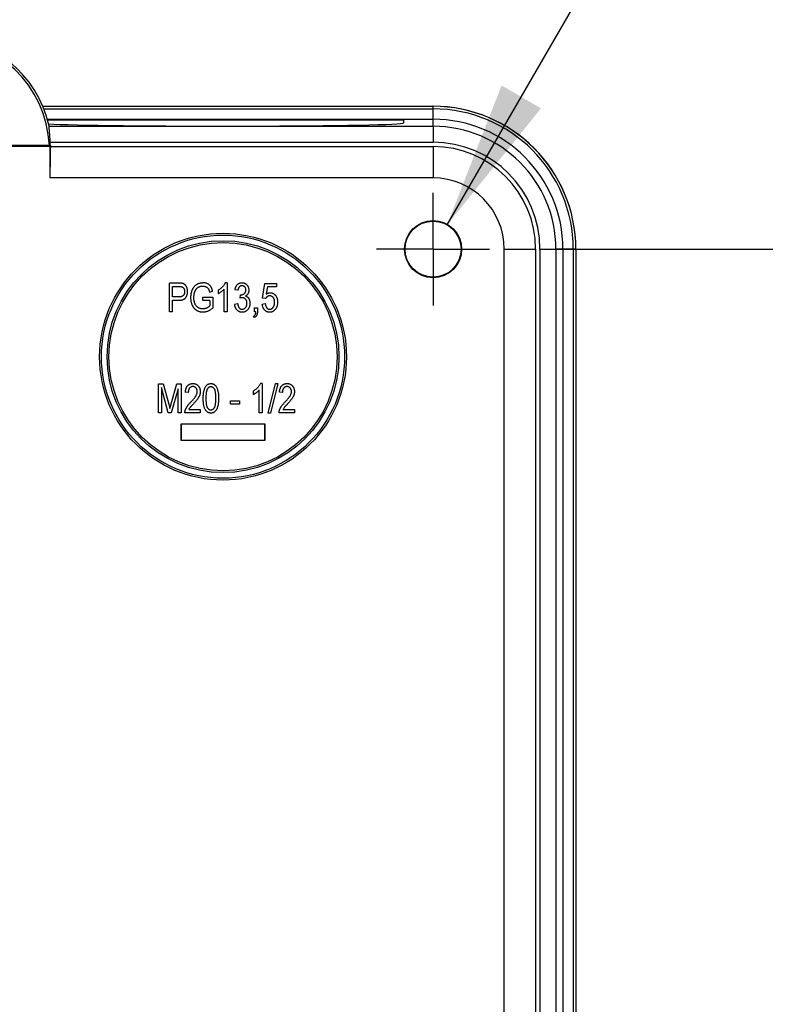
# Model space of a CAD drawing. Header units: millimetres. Extents: x 25 to 1092, y 25 to 838.
# Tile 20 of 46: x 854 to 920, y 391 to 479. Entities that reach past the tile are written whole.
import ezdxf

# ---------------------------------------------------------------- set-up
doc = ezdxf.new("R2010")
doc.units = ezdxf.units.MM
doc.header["$LTSCALE"] = 4
doc.linetypes.add('CENTERX2', pattern=[20.32, 12.7, -2.54, 2.54, -2.54])
doc.layers.add('CENTER', color=40, linetype='CENTERX2')
doc.layers.add('DIMENSIONS', color=140, linetype='Continuous', lineweight=25)
doc.styles.add('SLDTEXTSTYLE0', font='TXT', dxfattribs={"width": 0.7})
doc.dimstyles.new('SLDDIMSTYLE1', dxfattribs={"dimtxt": 8.632031, "dimasz": 13.208, "dimexe": 0, "dimexo": 0.0625, "dimgap": 2.158008, "dimtad": 0, "dimtih": 1, "dimtoh": 1, "dimrnd": 1e-09, "dimzin": 12, "dimdsep": 46, "dimtxsty": 'SLDTEXTSTYLE0', "dimsah": 1, "dimcen": 0.09, "dimadec": 0, "dimazin": 3, "dimtfac": 1, "dimtofl": 0, "dimtmove": 0, "dimatfit": 3, "dimfxl": 0, "dimfrac": 2, "dimtolj": 1, "dimtzin": 12, "dimarcsym": 0})
doc.dimstyles.new('SLDDIMSTYLE5', dxfattribs={"dimtxt": 8.632031, "dimasz": 13.208, "dimexe": 0, "dimexo": 0.0625, "dimgap": 2.158008, "dimtad": 0, "dimtih": 1, "dimtoh": 1, "dimrnd": 1e-09, "dimzin": 4, "dimdsep": 46, "dimtxsty": 'SLDTEXTSTYLE0', "dimsah": 1, "dimcen": 0, "dimadec": 0, "dimazin": 1, "dimtfac": 1, "dimtofl": 0, "dimtmove": 0, "dimatfit": 3, "dimfxl": 0, "dimfrac": 2, "dimtolj": 1, "dimtzin": 12, "dimarcsym": 0})

# ---------------------------------------------------------------- blocks, each defined once
blk = doc.blocks.new('_D_6')
at = {"layer": 'DIMENSIONS'}
for p, q in [((900.906, 458.894), (1001.318, 458.894)), ((988.618, 458.894), (988.618, 394.2)), ((975.793, 378.548), (972.894, 378.548)), ((972.894, 378.548), (972.894, 364.829)), ((1001.443, 378.548), (1004.342, 378.548)), ((1004.342, 378.548), (1004.342, 364.829)), ((972.894, 364.829), (975.793, 364.829)), ((1004.342, 364.829), (1001.443, 364.829)), ((988.618, 267.394), (988.618, 362.897)), ((900.906, 267.394), (1001.318, 267.394))]:
    blk.add_line(p, q, dxfattribs=at)
for points in [[(988.618, 458.894), (986.586, 445.686), (990.65, 445.686)], [(988.618, 267.394), (990.65, 280.602), (986.586, 280.602)]]:
    blk.add_solid(points, dxfattribs=at)
at = {"layer": 'DIMENSIONS', "char_height": 8.4667, "attachment_point": 1, "style": 'SLDTEXTSTYLE0'}
for s, insert in [('191.5', (972.202, 391.395)), ('7.54', (975.793, 375.743))]:
    blk.add_mtext(s, dxfattribs=dict(at, insert=insert))
blk = doc.blocks.new('_D_9')
at = {"layer": 'DIMENSIONS'}
for p, q in [((950.32, 514.834), (947.421, 514.834)), ((947.421, 514.834), (947.421, 501.115)), ((975.971, 514.834), (978.869, 514.834)), ((978.869, 514.834), (978.869, 501.115)), ((892.04, 461.057), (915.947, 502.299)), ((915.947, 502.299), (938.172, 502.299)), ((947.421, 501.115), (950.32, 501.115)), ((978.869, 501.115), (975.971, 501.115))]:
    blk.add_line(p, q, dxfattribs=at)
blk.add_solid([(892.04, 461.057), (900.422, 471.465), (896.906, 473.503)], dxfattribs=at)
at = {"layer": 'DIMENSIONS', "char_height": 8.4667, "attachment_point": 1, "style": 'SLDTEXTSTYLE0'}
for s, insert in [('%%c', (947.394, 527.681)), ('5.0', (960.427, 527.681)), ('0.20', (950.32, 512.029)), ('X4', (955.69, 496.378))]:
    blk.add_mtext(s, dxfattribs=dict(at, insert=insert))
blk = doc.blocks.new('SW_CENTERMARKSYMBOL_5')
at = {"layer": 'CENTER', "color": 0}
for p, q in [((0, 2.54), (0, 5.04)), ((0, 0), (0, 2.54)), ((-2.54, 0), (-5.04, 0)), ((0, 0), (-2.54, 0)), ((0, 0), (0, -2.54)), ((0, 0), (2.54, 0)), ((2.54, 0), (5.04, 0)), ((0, -2.54), (0, -5.04))]:
    blk.add_line(p, q, dxfattribs=at)

msp = doc.modelspace()

# ---------------------------------------------------------------- linework, layer by layer
for p, q in [((855.954, 471.648), (890.757, 471.648)), ((855.955, 471.644), (890.786, 471.644)), ((856.049, 471.414), (890.786, 471.414)), ((890.786, 471.414), (890.786, 471.644)), ((890.786, 470.493), (890.786, 471.414)), ((856.362, 470.493), (890.786, 470.493)), ((856.376, 470.444), (888.164, 470.444)), ((888.164, 470.155), (888.164, 470.444)), ((890.786, 469.859), (890.786, 470.493)), ((856.523, 469.859), (856.523, 469.859)), ((856.523, 469.859), (890.786, 469.859)), ((890.786, 469.859), (890.786, 468.439)), ((856.604, 468.439), (890.786, 468.439)), ((856.536, 468.144), (852.142, 468.144)), ((852.162, 468.092), (856.588, 468.092)), ((856.621, 468.146), (856.536, 468.144)), ((856.536, 468.144), (856.588, 468.092)), ((856.588, 468.092), (856.588, 465.25)), ((856.621, 468.146), (856.621, 468.053)), ((856.621, 468.053), (890.786, 468.053)), ((890.786, 468.053), (890.786, 465.25)), ((890.786, 465.25), (856.588, 465.25)), ((897.142, 267.394), (897.142, 458.894)), ((897.142, 458.894), (899.945, 458.894)), ((899.945, 458.894), (899.945, 267.394)), ((900.331, 458.894), (900.331, 267.394)), ((900.331, 458.894), (901.751, 458.894)), ((901.751, 458.894), (901.751, 267.394)), ((902.385, 458.894), (901.751, 458.894)), ((902.385, 458.894), (902.385, 267.394)), ((903.306, 458.894), (902.385, 458.894)), ((903.306, 458.894), (903.306, 267.394)), ((903.536, 458.894), (903.306, 458.894)), ((903.536, 458.894), (903.536, 267.394)), ((903.539, 458.866), (903.539, 267.423)), ((867.269, 453.294), (867.269, 455.863)), ((868.06, 455.863), (867.269, 455.863)), ((867.536, 455.562), (868.09, 455.562)), ((867.536, 454.628), (867.536, 455.562)), ((871.605, 455.229), (871.605, 454.929)), ((872.139, 453.294), (872.139, 455.329)), ((872.406, 455.896), (872.233, 455.896)), ((872.406, 455.896), (872.406, 453.294)), ((873.373, 455.229), (873.106, 455.262)), ((875.575, 454.513), (875.775, 455.829)), ((875.775, 455.829), (876.809, 455.829)), ((875.998, 455.529), (875.902, 454.895)), ((876.809, 455.529), (875.998, 455.529)), ((876.809, 455.829), (876.809, 455.529)), ((868.095, 454.628), (867.536, 454.628)), ((870.238, 454.295), (870.238, 454.595)), ((870.238, 454.595), (871.138, 454.595)), ((870.838, 455.062), (871.105, 455.129)), ((871.138, 454.595), (871.138, 453.654)), ((873.573, 454.526), (873.607, 454.829)), ((873.607, 454.829), (873.647, 454.825)), ((875.842, 454.475), (875.575, 454.513)), ((867.536, 454.328), (868.078, 454.328)), ((867.536, 453.294), (867.536, 454.328)), ((870.872, 454.295), (870.238, 454.295)), ((870.872, 454.295), (870.872, 453.824)), ((873.073, 453.995), (873.34, 454.028)), ((874.841, 453.294), (874.841, 453.661)), ((874.841, 453.661), (875.108, 453.661)), ((875.108, 453.661), (875.108, 453.302)), ((875.541, 453.995), (875.808, 454.028)), ((867.536, 453.294), (867.269, 453.294)), ((872.406, 453.294), (872.139, 453.294)), ((874.841, 452.794), (874.768, 452.927)), ((874.974, 453.294), (874.841, 453.294)), ((866.269, 444.294), (866.269, 446.863)), ((866.269, 446.863), (866.687, 446.863)), ((867.148, 444.294), (866.536, 446.536)), ((866.536, 446.536), (866.536, 444.294)), ((866.687, 446.863), (867.187, 445.044)), ((867.403, 445.075), (867.926, 446.863)), ((867.926, 446.863), (868.304, 446.863)), ((868.304, 446.863), (868.304, 444.294)), ((875.542, 446.896), (875.369, 446.896)), ((875.542, 446.896), (875.542, 444.294)), ((876.08, 444.261), (876.721, 446.896)), ((876.926, 446.896), (876.285, 444.261)), ((876.721, 446.896), (876.926, 446.896)), ((868.037, 446.414), (867.421, 444.294)), ((868.037, 444.294), (868.037, 446.414)), ((868.938, 446.095), (868.671, 446.129)), ((874.741, 446.229), (874.741, 445.929)), ((875.275, 444.294), (875.275, 446.329)), ((877.343, 446.095), (877.076, 446.129)), ((867.187, 445.044), (867.287, 444.664)), ((872.707, 445.061), (872.707, 445.362)), ((872.707, 445.362), (873.507, 445.362)), ((873.507, 445.061), (872.707, 445.061)), ((873.507, 445.362), (873.507, 445.061)), ((866.536, 444.294), (866.269, 444.294)), ((867.421, 444.294), (867.148, 444.294)), ((868.304, 444.294), (868.037, 444.294)), ((870.005, 444.294), (868.638, 444.294)), ((869.004, 444.594), (870.005, 444.594)), ((870.005, 444.594), (870.005, 444.294)), ((875.542, 444.294), (875.275, 444.294)), ((876.285, 444.261), (876.08, 444.261)), ((878.41, 444.294), (877.043, 444.294)), ((877.41, 444.594), (878.41, 444.594)), ((878.41, 444.594), (878.41, 444.294)), ((868.298, 443.294), (875.774, 443.294)), ((868.298, 441.819), (868.298, 443.294)), ((868.31, 443.282), (868.298, 443.294)), ((875.761, 443.282), (868.31, 443.282)), ((868.31, 443.282), (868.31, 441.831)), ((875.761, 443.282), (875.774, 443.294)), ((875.761, 441.831), (875.761, 443.282)), ((875.774, 443.294), (875.774, 441.819)), ((868.298, 441.819), (868.31, 441.831)), ((875.774, 441.819), (868.298, 441.819)), ((868.31, 441.831), (875.761, 441.831)), ((875.761, 441.831), (875.774, 441.819))]:
    msp.add_line(p, q)
for centre, radius in [((890.786, 458.894), 2.552), ((890.786, 458.894), 2.5), ((872.036, 449.294), 11.018), ((872.036, 449.294), 10.85), ((872.036, 449.294), 10.35), ((872.036, 449.294), 10.186)]:
    msp.add_circle(centre, radius)
for centre, radius, start, end in [((846.536, 467.684), 10.011, 2.63719, 177.36281), ((890.757, 458.866), 12.782, 0, 90), ((890.786, 458.894), 12.75, 0, 90), ((890.786, 458.894), 12.52, 360, 90), ((890.786, 458.894), 11.599, 0, 90), ((890.786, 458.894), 10.965, 360, 90), ((846.536, 467.684), 10.096, 2.62599, 4.29098), ((890.786, 458.894), 9.545, 0, 90), ((890.786, 458.894), 9.159, 0, 90), ((890.786, 458.894), 6.356, 0, 90)]:
    msp.add_arc(centre, radius, start, end)
for centre, major_axis, ratio, start_param, end_param in [((846.536, 467.665), (0, 10.225), 0.999998, 4.928675, 7.637695), ((872.036, 470.155), (16.128, 0), 0.017455, 3.406801, 6.283185), ((856.749, 465.25), (0, 4.61), 0.034921, 0.91724, 1.570796)]:
    msp.add_ellipse(centre, major_axis=major_axis, ratio=ratio, start_param=start_param, end_param=end_param)
for points, knots in [([(856.615, 468.439), (856.606, 468.66), (856.592, 468.856), (856.563, 469.201), (856.548, 469.352), (856.525, 469.595), (856.516, 469.688), (856.51, 469.818), (856.513, 469.854), (856.523, 469.859)], [0, 0, 0, 0, 0.25, 0.25, 0.5, 0.5, 0.75, 0.75, 1, 1, 1, 1]), ([(868.472, 455.813), (868.46, 455.817), (868.436, 455.825), (868.396, 455.836), (868.351, 455.844), (868.302, 455.85), (868.248, 455.856), (868.189, 455.86), (868.127, 455.863), (868.083, 455.863), (868.06, 455.863)], [0, 0, 0, 0, 0.089414, 0.188943, 0.297152, 0.417111, 0.546704, 0.687097, 0.837356, 1, 1, 1, 1]), ([(868.09, 455.562), (868.108, 455.562), (868.142, 455.562), (868.191, 455.56), (868.236, 455.557), (868.277, 455.552), (868.313, 455.547), (868.345, 455.54), (868.373, 455.532), (868.405, 455.519), (868.441, 455.497), (868.479, 455.463), (868.514, 455.42), (868.545, 455.37), (868.571, 455.312), (868.59, 455.248), (868.602, 455.178), (868.603, 455.129), (868.604, 455.104)], [0, 0, 0, 0, 0.066986, 0.128171, 0.184234, 0.235295, 0.281376, 0.322573, 0.358576, 0.390342, 0.450121, 0.513256, 0.581616, 0.656685, 0.735856, 0.818576, 0.906244, 1, 1, 1, 1]), ([(868.87, 455.118), (868.87, 455.14), (868.87, 455.183), (868.864, 455.245), (868.856, 455.305), (868.844, 455.362), (868.829, 455.417), (868.811, 455.469), (868.789, 455.518), (868.763, 455.564), (868.735, 455.608), (868.704, 455.648), (868.672, 455.685), (868.636, 455.718), (868.599, 455.747), (868.559, 455.773), (868.517, 455.796), (868.487, 455.807), (868.472, 455.813)], [0, 0, 0, 0, 0.076258, 0.14909, 0.219903, 0.287845, 0.354281, 0.418322, 0.481671, 0.543634, 0.604537, 0.663699, 0.721136, 0.777226, 0.832856, 0.888006, 0.943937, 1, 1, 1, 1]), ([(869.171, 454.566), (869.171, 454.601), (869.172, 454.668), (869.179, 454.767), (869.19, 454.863), (869.206, 454.956), (869.225, 455.045), (869.25, 455.131), (869.279, 455.213), (869.313, 455.292), (869.35, 455.367), (869.39, 455.437), (869.433, 455.502), (869.478, 455.561), (869.526, 455.616), (869.578, 455.666), (869.631, 455.711), (869.689, 455.75), (869.748, 455.784), (869.81, 455.814), (869.875, 455.84), (869.943, 455.861), (870.013, 455.876), (870.085, 455.887), (870.161, 455.895), (870.212, 455.896), (870.238, 455.896)], [0, 0, 0, 0, 0.053463, 0.105135, 0.155415, 0.204125, 0.251654, 0.298279, 0.343762, 0.388261, 0.431823, 0.473756, 0.514092, 0.553002, 0.591059, 0.628093, 0.664327, 0.700226, 0.735967, 0.771768, 0.807945, 0.84459, 0.881848, 0.920032, 0.959558, 1, 1, 1, 1]), ([(869.437, 454.577), (869.438, 454.605), (869.438, 454.658), (869.443, 454.737), (869.452, 454.813), (869.462, 454.886), (869.477, 454.955), (869.495, 455.021), (869.515, 455.084), (869.539, 455.144), (869.566, 455.2), (869.594, 455.252), (869.625, 455.301), (869.658, 455.346), (869.693, 455.386), (869.73, 455.423), (869.769, 455.457), (869.811, 455.486), (869.854, 455.512), (869.899, 455.534), (869.946, 455.554), (869.996, 455.569), (870.047, 455.581), (870.101, 455.59), (870.156, 455.595), (870.194, 455.595), (870.213, 455.596)], [0, 0, 0, 0, 0.056644, 0.11157, 0.164192, 0.214901, 0.263929, 0.311006, 0.356976, 0.40132, 0.444404, 0.485572, 0.525301, 0.563756, 0.600847, 0.637067, 0.672633, 0.707563, 0.742331, 0.777015, 0.812451, 0.847936, 0.884598, 0.921899, 0.960306, 1, 1, 1, 1]), ([(870.213, 455.596), (870.239, 455.595), (870.29, 455.594), (870.365, 455.583), (870.435, 455.564), (870.502, 455.538), (870.562, 455.506), (870.618, 455.468), (870.667, 455.424), (870.711, 455.374), (870.749, 455.314), (870.782, 455.242), (870.813, 455.157), (870.83, 455.095), (870.838, 455.062)], [0, 0, 0, 0, 0.086702, 0.169582, 0.250253, 0.32885, 0.405303, 0.478812, 0.551599, 0.623244, 0.700121, 0.787674, 0.887221, 1, 1, 1, 1]), ([(871.105, 455.129), (871.1, 455.151), (871.091, 455.195), (871.074, 455.259), (871.055, 455.319), (871.035, 455.375), (871.013, 455.428), (870.989, 455.477), (870.964, 455.522), (870.927, 455.577), (870.877, 455.64), (870.808, 455.706), (870.731, 455.764), (870.647, 455.811), (870.555, 455.85), (870.456, 455.877), (870.349, 455.893), (870.276, 455.895), (870.238, 455.896)], [0, 0, 0, 0, 0.05407, 0.105648, 0.154927, 0.201884, 0.246616, 0.289412, 0.329889, 0.369132, 0.444749, 0.519079, 0.593261, 0.669091, 0.746633, 0.827189, 0.911166, 1, 1, 1, 1]), ([(872.233, 455.896), (872.22, 455.866), (872.193, 455.805), (872.139, 455.717), (872.073, 455.626), (871.995, 455.536), (871.908, 455.449), (871.814, 455.368), (871.713, 455.294), (871.641, 455.25), (871.605, 455.229)], [0, 0, 0, 0, 0.103676, 0.214643, 0.334437, 0.463449, 0.597225, 0.730608, 0.864725, 1, 1, 1, 1]), ([(871.605, 454.929), (871.628, 454.939), (871.675, 454.961), (871.744, 455.002), (871.818, 455.049), (871.892, 455.102), (871.964, 455.158), (872.03, 455.215), (872.089, 455.271), (872.123, 455.31), (872.139, 455.329)], [0, 0, 0, 0, 0.11072, 0.230662, 0.360482, 0.499598, 0.638388, 0.768782, 0.888435, 1, 1, 1, 1]), ([(873.106, 455.262), (873.111, 455.288), (873.119, 455.337), (873.137, 455.409), (873.159, 455.475), (873.184, 455.537), (873.213, 455.594), (873.247, 455.646), (873.283, 455.694), (873.324, 455.736), (873.367, 455.774), (873.413, 455.806), (873.461, 455.834), (873.512, 455.857), (873.564, 455.874), (873.619, 455.887), (873.677, 455.894), (873.715, 455.895), (873.735, 455.896)], [0, 0, 0, 0, 0.078747, 0.153611, 0.224555, 0.292118, 0.357112, 0.42008, 0.480971, 0.540611, 0.598886, 0.655979, 0.71229, 0.768079, 0.8246, 0.881725, 0.94001, 1, 1, 1, 1]), ([(873.742, 455.629), (873.719, 455.628), (873.674, 455.626), (873.609, 455.606), (873.549, 455.575), (873.506, 455.538), (873.475, 455.503), (873.454, 455.474), (873.435, 455.441), (873.417, 455.405), (873.403, 455.365), (873.391, 455.323), (873.38, 455.277), (873.376, 455.245), (873.373, 455.229)], [0, 0, 0, 0, 0.11575, 0.226006, 0.334966, 0.448166, 0.50712, 0.567279, 0.630608, 0.696904, 0.766295, 0.840114, 0.917492, 1, 1, 1, 1]), ([(873.647, 454.825), (873.662, 454.825), (873.693, 454.825), (873.737, 454.832), (873.779, 454.84), (873.819, 454.853), (873.857, 454.868), (873.892, 454.889), (873.925, 454.911), (873.956, 454.938), (873.984, 454.968), (874.008, 455), (874.028, 455.035), (874.045, 455.071), (874.058, 455.111), (874.067, 455.153), (874.072, 455.197), (874.073, 455.227), (874.074, 455.242)], [0, 0, 0, 0, 0.069015, 0.134671, 0.198814, 0.260581, 0.321032, 0.380727, 0.440919, 0.501359, 0.56168, 0.621512, 0.680925, 0.740575, 0.801844, 0.865395, 0.930955, 1, 1, 1, 1]), ([(873.735, 455.896), (873.756, 455.895), (873.796, 455.894), (873.856, 455.885), (873.914, 455.871), (873.969, 455.85), (874.021, 455.822), (874.072, 455.79), (874.12, 455.751), (874.165, 455.706), (874.206, 455.658), (874.242, 455.605), (874.273, 455.55), (874.297, 455.491), (874.317, 455.43), (874.331, 455.365), (874.339, 455.297), (874.34, 455.251), (874.341, 455.227)], [0, 0, 0, 0, 0.061722, 0.121428, 0.180226, 0.23843, 0.296817, 0.356015, 0.417175, 0.480545, 0.54415, 0.607086, 0.669928, 0.732369, 0.796429, 0.862167, 0.929503, 1, 1, 1, 1]), ([(874.074, 455.242), (874.073, 455.27), (874.07, 455.323), (874.053, 455.399), (874.022, 455.466), (873.98, 455.524), (873.929, 455.57), (873.872, 455.605), (873.809, 455.625), (873.765, 455.628), (873.742, 455.629)], [0, 0, 0, 0, 0.146093, 0.280765, 0.407853, 0.533013, 0.654305, 0.768539, 0.88212, 1, 1, 1, 1]), ([(874.341, 455.227), (874.34, 455.199), (874.338, 455.143), (874.323, 455.062), (874.3, 454.986), (874.266, 454.916), (874.224, 454.851), (874.174, 454.794), (874.117, 454.744), (874.073, 454.717), (874.051, 454.703)], [0, 0, 0, 0, 0.136236, 0.266067, 0.391205, 0.515128, 0.637286, 0.757217, 0.877148, 1, 1, 1, 1]), ([(868.078, 454.328), (868.113, 454.329), (868.181, 454.33), (868.278, 454.34), (868.368, 454.357), (868.449, 454.382), (868.522, 454.412), (868.588, 454.45), (868.645, 454.495), (868.694, 454.548), (868.735, 454.605), (868.771, 454.667), (868.802, 454.732), (868.827, 454.802), (868.847, 454.875), (868.861, 454.953), (868.869, 455.034), (868.87, 455.09), (868.87, 455.118)], [0, 0, 0, 0, 0.082083, 0.158013, 0.228739, 0.294516, 0.35584, 0.414276, 0.470661, 0.525823, 0.581059, 0.636222, 0.692356, 0.749778, 0.808586, 0.869682, 0.933367, 1, 1, 1, 1]), ([(868.604, 455.104), (868.603, 455.085), (868.602, 455.047), (868.596, 454.993), (868.587, 454.943), (868.573, 454.896), (868.557, 454.853), (868.536, 454.814), (868.511, 454.778), (868.482, 454.746), (868.449, 454.718), (868.411, 454.694), (868.369, 454.674), (868.323, 454.657), (868.272, 454.644), (868.217, 454.635), (868.157, 454.63), (868.116, 454.629), (868.095, 454.628)], [0, 0, 0, 0, 0.072169, 0.140121, 0.203584, 0.263829, 0.321628, 0.377165, 0.430342, 0.483709, 0.537202, 0.592717, 0.650545, 0.711386, 0.776472, 0.846331, 0.920688, 1, 1, 1, 1]), ([(870.256, 453.261), (870.23, 453.261), (870.179, 453.263), (870.104, 453.269), (870.032, 453.281), (869.961, 453.298), (869.892, 453.319), (869.826, 453.346), (869.761, 453.377), (869.7, 453.413), (869.64, 453.454), (869.584, 453.498), (869.53, 453.548), (869.48, 453.602), (869.433, 453.66), (869.39, 453.722), (869.349, 453.789), (869.312, 453.861), (869.279, 453.936), (869.25, 454.015), (869.225, 454.098), (869.205, 454.184), (869.19, 454.275), (869.178, 454.369), (869.172, 454.466), (869.171, 454.533), (869.171, 454.566)], [0, 0, 0, 0, 0.040153, 0.079623, 0.118084, 0.156225, 0.193697, 0.231058, 0.268298, 0.30585, 0.343558, 0.381246, 0.419112, 0.45755, 0.496773, 0.53638, 0.577299, 0.619422, 0.66269, 0.706655, 0.751917, 0.798467, 0.846353, 0.895857, 0.947029, 1, 1, 1, 1]), ([(870.239, 453.561), (870.21, 453.562), (870.153, 453.564), (870.07, 453.575), (869.991, 453.595), (869.916, 453.623), (869.845, 453.659), (869.779, 453.703), (869.717, 453.755), (869.659, 453.814), (869.606, 453.882), (869.561, 453.958), (869.522, 454.042), (869.491, 454.134), (869.467, 454.234), (869.45, 454.341), (869.439, 454.457), (869.438, 454.536), (869.437, 454.577)], [0, 0, 0, 0, 0.059505, 0.116634, 0.172052, 0.226455, 0.280253, 0.33415, 0.389243, 0.445873, 0.503965, 0.564148, 0.626889, 0.692733, 0.762739, 0.836991, 0.915968, 1, 1, 1, 1]), ([(873.757, 454.562), (873.744, 454.561), (873.716, 454.56), (873.673, 454.553), (873.624, 454.542), (873.591, 454.532), (873.573, 454.526)], [0, 0, 0, 0, 0.208161, 0.443743, 0.707986, 1, 1, 1, 1]), ([(874.174, 454.065), (874.173, 454.083), (874.172, 454.119), (874.167, 454.171), (874.158, 454.22), (874.144, 454.266), (874.128, 454.311), (874.107, 454.352), (874.082, 454.39), (874.054, 454.425), (874.023, 454.457), (873.991, 454.485), (873.956, 454.509), (873.92, 454.528), (873.881, 454.543), (873.842, 454.554), (873.8, 454.561), (873.772, 454.561), (873.757, 454.562)], [0, 0, 0, 0, 0.075534, 0.147063, 0.215863, 0.282515, 0.347132, 0.410786, 0.473198, 0.535619, 0.596624, 0.656272, 0.713695, 0.770611, 0.826145, 0.882825, 0.940266, 1, 1, 1, 1]), ([(874.051, 454.703), (874.071, 454.697), (874.111, 454.685), (874.165, 454.658), (874.215, 454.626), (874.259, 454.588), (874.299, 454.544), (874.334, 454.492), (874.365, 454.434), (874.392, 454.37), (874.414, 454.301), (874.429, 454.227), (874.439, 454.149), (874.44, 454.095), (874.441, 454.068)], [0, 0, 0, 0, 0.078753, 0.153872, 0.226545, 0.298294, 0.371325, 0.44778, 0.52961, 0.616214, 0.707285, 0.800774, 0.898107, 1, 1, 1, 1]), ([(876.208, 454.728), (876.189, 454.728), (876.153, 454.726), (876.098, 454.713), (876.046, 454.691), (875.996, 454.662), (875.949, 454.626), (875.908, 454.582), (875.871, 454.532), (875.851, 454.494), (875.842, 454.475)], [0, 0, 0, 0, 0.11794, 0.235279, 0.354165, 0.477473, 0.603974, 0.731106, 0.862925, 1, 1, 1, 1]), ([(875.902, 454.895), (875.932, 454.91), (875.991, 454.94), (876.086, 454.972), (876.183, 454.992), (876.249, 454.994), (876.282, 454.995)], [0, 0, 0, 0, 0.254393, 0.502224, 0.750505, 1, 1, 1, 1]), ([(876.642, 454.154), (876.642, 454.176), (876.641, 454.219), (876.635, 454.282), (876.626, 454.341), (876.612, 454.396), (876.594, 454.447), (876.574, 454.495), (876.549, 454.539), (876.519, 454.578), (876.488, 454.613), (876.454, 454.644), (876.418, 454.67), (876.38, 454.692), (876.339, 454.708), (876.297, 454.72), (876.253, 454.727), (876.223, 454.728), (876.208, 454.728)], [0, 0, 0, 0, 0.082006, 0.159777, 0.233626, 0.303439, 0.370386, 0.43454, 0.49642, 0.557348, 0.616305, 0.672528, 0.727523, 0.781559, 0.834533, 0.888255, 0.943114, 1, 1, 1, 1]), ([(876.282, 454.995), (876.303, 454.995), (876.344, 454.993), (876.405, 454.982), (876.463, 454.965), (876.52, 454.94), (876.574, 454.908), (876.626, 454.87), (876.676, 454.824), (876.724, 454.772), (876.767, 454.714), (876.806, 454.65), (876.837, 454.582), (876.863, 454.508), (876.884, 454.43), (876.899, 454.347), (876.907, 454.26), (876.908, 454.2), (876.909, 454.169)], [0, 0, 0, 0, 0.053806, 0.106938, 0.159207, 0.211958, 0.266379, 0.322264, 0.380409, 0.442075, 0.505267, 0.569053, 0.634279, 0.70138, 0.771015, 0.843888, 0.920061, 1, 1, 1, 1]), ([(870.872, 453.824), (870.853, 453.806), (870.814, 453.77), (870.747, 453.721), (870.671, 453.677), (870.588, 453.637), (870.501, 453.604), (870.413, 453.579), (870.326, 453.564), (870.268, 453.562), (870.239, 453.561)], [0, 0, 0, 0, 0.110168, 0.227349, 0.352471, 0.48632, 0.621808, 0.751674, 0.87773, 1, 1, 1, 1]), ([(871.138, 453.654), (871.104, 453.623), (871.037, 453.562), (870.93, 453.483), (870.822, 453.414), (870.712, 453.358), (870.6, 453.314), (870.487, 453.284), (870.372, 453.265), (870.294, 453.262), (870.256, 453.261)], [0, 0, 0, 0, 0.14014, 0.274277, 0.402856, 0.526834, 0.647574, 0.765865, 0.882527, 1, 1, 1, 1]), ([(873.739, 453.261), (873.717, 453.261), (873.673, 453.263), (873.61, 453.272), (873.549, 453.288), (873.491, 453.31), (873.435, 453.338), (873.382, 453.372), (873.332, 453.413), (873.284, 453.459), (873.241, 453.512), (873.201, 453.568), (873.166, 453.628), (873.138, 453.694), (873.114, 453.763), (873.095, 453.836), (873.081, 453.914), (873.076, 453.967), (873.073, 453.995)], [0, 0, 0, 0, 0.059955, 0.118098, 0.175046, 0.231454, 0.287781, 0.345525, 0.404017, 0.465187, 0.52726, 0.589365, 0.652798, 0.717707, 0.784146, 0.852971, 0.924943, 1, 1, 1, 1]), ([(873.34, 454.028), (873.343, 454.008), (873.35, 453.969), (873.363, 453.912), (873.378, 453.859), (873.394, 453.81), (873.413, 453.765), (873.433, 453.724), (873.455, 453.686), (873.48, 453.653), (873.506, 453.623), (873.534, 453.598), (873.564, 453.576), (873.596, 453.558), (873.63, 453.545), (873.666, 453.535), (873.704, 453.529), (873.73, 453.528), (873.743, 453.528)], [0, 0, 0, 0, 0.087015, 0.16956, 0.246923, 0.320217, 0.388752, 0.453783, 0.515052, 0.573662, 0.629076, 0.682899, 0.734725, 0.786273, 0.837947, 0.890063, 0.943825, 1, 1, 1, 1]), ([(874.441, 454.068), (874.44, 454.039), (874.439, 453.982), (874.429, 453.899), (874.413, 453.82), (874.39, 453.745), (874.361, 453.674), (874.325, 453.607), (874.283, 453.544), (874.235, 453.486), (874.182, 453.434), (874.126, 453.387), (874.068, 453.348), (874.007, 453.316), (873.944, 453.292), (873.878, 453.274), (873.809, 453.263), (873.762, 453.262), (873.739, 453.261)], [0, 0, 0, 0, 0.072998, 0.142515, 0.210281, 0.275511, 0.33976, 0.402689, 0.466296, 0.52989, 0.592595, 0.652776, 0.711658, 0.76891, 0.825614, 0.882624, 0.940512, 1, 1, 1, 1]), ([(873.743, 453.528), (873.757, 453.528), (873.786, 453.529), (873.827, 453.537), (873.868, 453.548), (873.906, 453.565), (873.944, 453.585), (873.98, 453.612), (874.014, 453.642), (874.047, 453.677), (874.077, 453.716), (874.103, 453.757), (874.125, 453.802), (874.143, 453.849), (874.157, 453.899), (874.167, 453.952), (874.173, 454.008), (874.173, 454.046), (874.174, 454.065)], [0, 0, 0, 0, 0.056492, 0.111036, 0.165479, 0.220289, 0.276284, 0.333265, 0.393449, 0.455972, 0.519474, 0.58361, 0.648066, 0.714349, 0.781491, 0.85136, 0.923809, 1, 1, 1, 1]), ([(876.204, 453.261), (876.182, 453.262), (876.139, 453.263), (876.075, 453.272), (876.014, 453.287), (875.956, 453.308), (875.901, 453.336), (875.848, 453.37), (875.798, 453.41), (875.75, 453.455), (875.707, 453.506), (875.668, 453.562), (875.634, 453.623), (875.605, 453.688), (875.582, 453.758), (875.563, 453.833), (875.549, 453.912), (875.544, 453.967), (875.541, 453.995)], [0, 0, 0, 0, 0.059912, 0.117945, 0.174735, 0.230936, 0.287224, 0.344014, 0.402168, 0.461963, 0.523266, 0.585056, 0.64821, 0.713072, 0.780208, 0.849785, 0.923108, 1, 1, 1, 1]), ([(875.808, 454.028), (875.811, 454.008), (875.816, 453.968), (875.828, 453.911), (875.841, 453.857), (875.857, 453.808), (875.876, 453.763), (875.897, 453.722), (875.921, 453.684), (875.947, 453.651), (875.975, 453.622), (876.004, 453.597), (876.034, 453.576), (876.065, 453.558), (876.098, 453.544), (876.131, 453.535), (876.166, 453.529), (876.189, 453.528), (876.201, 453.528)], [0, 0, 0, 0, 0.088197, 0.171882, 0.250406, 0.324244, 0.394482, 0.460879, 0.523587, 0.583587, 0.641106, 0.696128, 0.748075, 0.799521, 0.849675, 0.89927, 0.949185, 1, 1, 1, 1]), ([(876.201, 453.528), (876.216, 453.528), (876.245, 453.529), (876.288, 453.537), (876.33, 453.55), (876.37, 453.569), (876.408, 453.593), (876.445, 453.622), (876.479, 453.657), (876.513, 453.696), (876.544, 453.739), (876.569, 453.787), (876.592, 453.839), (876.61, 453.895), (876.625, 453.954), (876.634, 454.018), (876.641, 454.085), (876.642, 454.131), (876.642, 454.154)], [0, 0, 0, 0, 0.0521, 0.103107, 0.153808, 0.205265, 0.257737, 0.312208, 0.369755, 0.430083, 0.492893, 0.556963, 0.623007, 0.69131, 0.763138, 0.838083, 0.916748, 1, 1, 1, 1]), ([(876.909, 454.169), (876.908, 454.138), (876.907, 454.078), (876.898, 453.989), (876.883, 453.904), (876.862, 453.822), (876.836, 453.743), (876.803, 453.667), (876.763, 453.595), (876.719, 453.527), (876.669, 453.465), (876.616, 453.41), (876.557, 453.364), (876.494, 453.326), (876.428, 453.297), (876.357, 453.276), (876.282, 453.263), (876.23, 453.262), (876.204, 453.261)], [0, 0, 0, 0, 0.071521, 0.140909, 0.208148, 0.273948, 0.338678, 0.402514, 0.466303, 0.529947, 0.59236, 0.651807, 0.709655, 0.766143, 0.822514, 0.879698, 0.938588, 1, 1, 1, 1]), ([(874.768, 452.927), (874.784, 452.934), (874.815, 452.948), (874.856, 452.977), (874.892, 453.01), (874.921, 453.05), (874.944, 453.098), (874.96, 453.155), (874.971, 453.221), (874.973, 453.269), (874.974, 453.294)], [0, 0, 0, 0, 0.115861, 0.226241, 0.331765, 0.438398, 0.552713, 0.681877, 0.830751, 1, 1, 1, 1]), ([(875.108, 453.302), (875.107, 453.269), (875.106, 453.207), (875.093, 453.119), (875.072, 453.042), (875.042, 452.975), (875.003, 452.919), (874.956, 452.87), (874.903, 452.826), (874.862, 452.805), (874.841, 452.794)], [0, 0, 0, 0, 0.161593, 0.306684, 0.436225, 0.552804, 0.663452, 0.772823, 0.884086, 1, 1, 1, 1]), ([(868.671, 446.129), (868.674, 446.16), (868.679, 446.22), (868.693, 446.307), (868.712, 446.387), (868.735, 446.463), (868.764, 446.531), (868.797, 446.595), (868.835, 446.652), (868.878, 446.704), (868.925, 446.749), (868.976, 446.788), (869.03, 446.821), (869.088, 446.849), (869.15, 446.87), (869.215, 446.885), (869.284, 446.894), (869.331, 446.895), (869.355, 446.896)], [0, 0, 0, 0, 0.08101, 0.157162, 0.229319, 0.2972, 0.36195, 0.423721, 0.483122, 0.540982, 0.597661, 0.653181, 0.707852, 0.763548, 0.819537, 0.87764, 0.937454, 1, 1, 1, 1]), ([(869.345, 446.629), (869.33, 446.629), (869.302, 446.628), (869.26, 446.621), (869.22, 446.611), (869.182, 446.595), (869.147, 446.575), (869.112, 446.552), (869.081, 446.523), (869.051, 446.491), (869.024, 446.455), (869.001, 446.415), (868.981, 446.371), (868.966, 446.323), (868.953, 446.271), (868.944, 446.216), (868.938, 446.157), (868.938, 446.116), (868.938, 446.095)], [0, 0, 0, 0, 0.058062, 0.113339, 0.167598, 0.221189, 0.274971, 0.329554, 0.385287, 0.443434, 0.50364, 0.564272, 0.627926, 0.694954, 0.764616, 0.838736, 0.917123, 1, 1, 1, 1]), ([(869.738, 446.181), (869.738, 446.198), (869.738, 446.229), (869.731, 446.275), (869.723, 446.319), (869.71, 446.361), (869.695, 446.401), (869.675, 446.437), (869.652, 446.472), (869.625, 446.504), (869.596, 446.533), (869.565, 446.559), (869.532, 446.58), (869.498, 446.599), (869.462, 446.612), (869.424, 446.622), (869.385, 446.628), (869.358, 446.629), (869.345, 446.629)], [0, 0, 0, 0, 0.072786, 0.142158, 0.209198, 0.274533, 0.33772, 0.400713, 0.462761, 0.52556, 0.58751, 0.647503, 0.706301, 0.763682, 0.821361, 0.87961, 0.938905, 1, 1, 1, 1]), ([(869.355, 446.896), (869.381, 446.895), (869.431, 446.894), (869.504, 446.884), (869.573, 446.867), (869.637, 446.843), (869.695, 446.811), (869.749, 446.773), (869.798, 446.728), (869.841, 446.677), (869.88, 446.621), (869.913, 446.563), (869.942, 446.503), (869.965, 446.441), (869.983, 446.378), (869.995, 446.312), (870.004, 446.245), (870.005, 446.199), (870.005, 446.176)], [0, 0, 0, 0, 0.071329, 0.138888, 0.203488, 0.265389, 0.326147, 0.38585, 0.446421, 0.508506, 0.570717, 0.631986, 0.692943, 0.753165, 0.813397, 0.874732, 0.936834, 1, 1, 1, 1]), ([(870.272, 445.577), (870.272, 445.63), (870.273, 445.732), (870.282, 445.88), (870.295, 446.018), (870.313, 446.146), (870.338, 446.264), (870.367, 446.373), (870.403, 446.471), (870.443, 446.56), (870.489, 446.639), (870.54, 446.708), (870.597, 446.766), (870.659, 446.814), (870.726, 446.851), (870.799, 446.877), (870.876, 446.893), (870.93, 446.895), (870.957, 446.896)], [0, 0, 0, 0, 0.095143, 0.184746, 0.268308, 0.346624, 0.419338, 0.487274, 0.550249, 0.609167, 0.663948, 0.715482, 0.764042, 0.810981, 0.856937, 0.902876, 0.950445, 1, 1, 1, 1]), ([(870.539, 445.578), (870.539, 445.628), (870.54, 445.723), (870.545, 445.859), (870.554, 445.982), (870.566, 446.093), (870.583, 446.191), (870.603, 446.277), (870.626, 446.351), (870.654, 446.412), (870.685, 446.463), (870.716, 446.507), (870.75, 446.545), (870.785, 446.576), (870.823, 446.599), (870.863, 446.616), (870.904, 446.628), (870.932, 446.629), (870.946, 446.629)], [0, 0, 0, 0, 0.120727, 0.231358, 0.332031, 0.4224, 0.503175, 0.574576, 0.636863, 0.690496, 0.738366, 0.782337, 0.822825, 0.860957, 0.89692, 0.931068, 0.965175, 1, 1, 1, 1]), ([(870.946, 446.629), (870.962, 446.629), (870.992, 446.627), (871.037, 446.617), (871.079, 446.6), (871.118, 446.576), (871.156, 446.546), (871.192, 446.51), (871.224, 446.466), (871.256, 446.416), (871.284, 446.355), (871.308, 446.282), (871.328, 446.196), (871.344, 446.098), (871.357, 445.986), (871.366, 445.862), (871.371, 445.724), (871.372, 445.628), (871.373, 445.578)], [0, 0, 0, 0, 0.036868, 0.073273, 0.109287, 0.145845, 0.184229, 0.22502, 0.268574, 0.315317, 0.367864, 0.429195, 0.499655, 0.579365, 0.669421, 0.769185, 0.87961, 1, 1, 1, 1]), ([(870.957, 446.896), (870.982, 446.895), (871.029, 446.894), (871.099, 446.881), (871.165, 446.859), (871.227, 446.829), (871.284, 446.791), (871.337, 446.744), (871.387, 446.688), (871.415, 446.646), (871.43, 446.625)], [0, 0, 0, 0, 0.128045, 0.251451, 0.371573, 0.490412, 0.610201, 0.733809, 0.863176, 1, 1, 1, 1]), ([(871.43, 446.625), (871.447, 446.596), (871.482, 446.536), (871.524, 446.434), (871.56, 446.321), (871.589, 446.196), (871.611, 446.059), (871.628, 445.909), (871.638, 445.747), (871.639, 445.635), (871.639, 445.577)], [0, 0, 0, 0, 0.093221, 0.193864, 0.303171, 0.421503, 0.550521, 0.68925, 0.838967, 1, 1, 1, 1]), ([(875.369, 446.896), (875.356, 446.866), (875.329, 446.805), (875.275, 446.717), (875.209, 446.626), (875.131, 446.536), (875.044, 446.449), (874.95, 446.368), (874.849, 446.294), (874.777, 446.25), (874.741, 446.229)], [0, 0, 0, 0, 0.103676, 0.214643, 0.334437, 0.463449, 0.597225, 0.730608, 0.864725, 1, 1, 1, 1]), ([(877.076, 446.129), (877.079, 446.16), (877.084, 446.22), (877.098, 446.307), (877.118, 446.387), (877.141, 446.463), (877.17, 446.531), (877.202, 446.595), (877.241, 446.652), (877.284, 446.704), (877.331, 446.749), (877.381, 446.788), (877.436, 446.821), (877.493, 446.849), (877.555, 446.87), (877.62, 446.885), (877.689, 446.894), (877.736, 446.895), (877.76, 446.896)], [0, 0, 0, 0, 0.08101, 0.157162, 0.229319, 0.2972, 0.36195, 0.423721, 0.483122, 0.540982, 0.597661, 0.653181, 0.707852, 0.763548, 0.819537, 0.87764, 0.937454, 1, 1, 1, 1]), ([(877.75, 446.629), (877.736, 446.629), (877.707, 446.628), (877.665, 446.621), (877.625, 446.611), (877.588, 446.595), (877.552, 446.575), (877.518, 446.552), (877.487, 446.523), (877.457, 446.491), (877.43, 446.455), (877.407, 446.415), (877.387, 446.371), (877.371, 446.323), (877.358, 446.271), (877.35, 446.216), (877.344, 446.157), (877.343, 446.116), (877.343, 446.095)], [0, 0, 0, 0, 0.058062, 0.113339, 0.167598, 0.221189, 0.274971, 0.329554, 0.385287, 0.443434, 0.50364, 0.564272, 0.627926, 0.694954, 0.764616, 0.838736, 0.917123, 1, 1, 1, 1]), ([(878.144, 446.181), (878.143, 446.198), (878.143, 446.229), (878.137, 446.275), (878.128, 446.319), (878.116, 446.361), (878.1, 446.401), (878.08, 446.437), (878.057, 446.472), (878.031, 446.504), (878.002, 446.533), (877.971, 446.559), (877.938, 446.58), (877.904, 446.599), (877.867, 446.612), (877.83, 446.622), (877.79, 446.628), (877.764, 446.629), (877.75, 446.629)], [0, 0, 0, 0, 0.072786, 0.142158, 0.209198, 0.274533, 0.33772, 0.400713, 0.462761, 0.52556, 0.58751, 0.647503, 0.706301, 0.763682, 0.821361, 0.87961, 0.938905, 1, 1, 1, 1]), ([(877.76, 446.896), (877.786, 446.895), (877.836, 446.894), (877.91, 446.884), (877.978, 446.867), (878.042, 446.843), (878.101, 446.811), (878.155, 446.773), (878.203, 446.728), (878.247, 446.677), (878.285, 446.621), (878.318, 446.563), (878.347, 446.503), (878.37, 446.441), (878.389, 446.378), (878.401, 446.312), (878.409, 446.245), (878.41, 446.199), (878.41, 446.176)], [0, 0, 0, 0, 0.071329, 0.138888, 0.203488, 0.265389, 0.326147, 0.38585, 0.446421, 0.508506, 0.570717, 0.631986, 0.692943, 0.753165, 0.813397, 0.874732, 0.936834, 1, 1, 1, 1]), ([(869.164, 445.247), (869.192, 445.277), (869.247, 445.334), (869.324, 445.417), (869.394, 445.495), (869.456, 445.568), (869.511, 445.635), (869.557, 445.698), (869.596, 445.756), (869.638, 445.824), (869.677, 445.905), (869.711, 446), (869.734, 446.092), (869.737, 446.152), (869.738, 446.181)], [0, 0, 0, 0, 0.109368, 0.210579, 0.303981, 0.389005, 0.466604, 0.535982, 0.59819, 0.652344, 0.749539, 0.838845, 0.921753, 1, 1, 1, 1]), ([(870.005, 446.176), (870.005, 446.155), (870.004, 446.114), (869.998, 446.053), (869.988, 445.993), (869.974, 445.932), (869.957, 445.873), (869.935, 445.815), (869.909, 445.757), (869.879, 445.698), (869.844, 445.638), (869.801, 445.574), (869.752, 445.505), (869.695, 445.432), (869.632, 445.353), (869.562, 445.271), (869.484, 445.183), (869.429, 445.124), (869.401, 445.093)], [0, 0, 0, 0, 0.04878, 0.096924, 0.145081, 0.193383, 0.24212, 0.291125, 0.340833, 0.391402, 0.445575, 0.505911, 0.572539, 0.644977, 0.724251, 0.809703, 0.901699, 1, 1, 1, 1]), ([(870.954, 444.261), (870.93, 444.262), (870.881, 444.264), (870.811, 444.277), (870.744, 444.301), (870.68, 444.334), (870.62, 444.376), (870.563, 444.427), (870.511, 444.488), (870.46, 444.557), (870.415, 444.639), (870.376, 444.734), (870.344, 444.842), (870.318, 444.963), (870.297, 445.098), (870.282, 445.246), (870.274, 445.407), (870.273, 445.519), (870.272, 445.577)], [0, 0, 0, 0, 0.044617, 0.087722, 0.13027, 0.173486, 0.217285, 0.263338, 0.311672, 0.363285, 0.419262, 0.480841, 0.54917, 0.624182, 0.706317, 0.796467, 0.894194, 1, 1, 1, 1]), ([(870.962, 444.528), (870.947, 444.528), (870.917, 444.529), (870.873, 444.541), (870.831, 444.556), (870.792, 444.581), (870.754, 444.61), (870.72, 444.648), (870.687, 444.691), (870.655, 444.742), (870.627, 444.803), (870.603, 444.876), (870.583, 444.962), (870.567, 445.06), (870.554, 445.171), (870.545, 445.296), (870.54, 445.433), (870.539, 445.528), (870.539, 445.578)], [0, 0, 0, 0, 0.036538, 0.07231, 0.107867, 0.144513, 0.182661, 0.223563, 0.26689, 0.314101, 0.366775, 0.428651, 0.498873, 0.579188, 0.669045, 0.769466, 0.87932, 1, 1, 1, 1]), ([(871.639, 445.577), (871.639, 445.525), (871.638, 445.424), (871.63, 445.277), (871.616, 445.14), (871.598, 445.012), (871.574, 444.894), (871.544, 444.785), (871.51, 444.686), (871.469, 444.597), (871.424, 444.518), (871.372, 444.45), (871.316, 444.391), (871.253, 444.344), (871.186, 444.306), (871.113, 444.28), (871.035, 444.264), (870.982, 444.262), (870.954, 444.261)], [0, 0, 0, 0, 0.094602, 0.183659, 0.267301, 0.345066, 0.417784, 0.485784, 0.549009, 0.607982, 0.663087, 0.714418, 0.763249, 0.81004, 0.856191, 0.90247, 0.950083, 1, 1, 1, 1]), ([(871.373, 445.578), (871.372, 445.529), (871.371, 445.434), (871.366, 445.298), (871.357, 445.174), (871.344, 445.064), (871.329, 444.965), (871.309, 444.879), (871.285, 444.806), (871.257, 444.745), (871.226, 444.693), (871.194, 444.649), (871.16, 444.612), (871.124, 444.581), (871.086, 444.557), (871.046, 444.541), (871.005, 444.529), (870.976, 444.528), (870.962, 444.528)], [0, 0, 0, 0, 0.120495, 0.230914, 0.331394, 0.421637, 0.502605, 0.573869, 0.635765, 0.68968, 0.737458, 0.781594, 0.822288, 0.860394, 0.89593, 0.930791, 0.965242, 1, 1, 1, 1]), ([(874.741, 445.929), (874.764, 445.939), (874.811, 445.961), (874.88, 446.002), (874.954, 446.049), (875.028, 446.102), (875.1, 446.158), (875.166, 446.215), (875.225, 446.271), (875.259, 446.31), (875.275, 446.329)], [0, 0, 0, 0, 0.11072, 0.230662, 0.360482, 0.499598, 0.638388, 0.768782, 0.888435, 1, 1, 1, 1]), ([(877.569, 445.247), (877.598, 445.277), (877.653, 445.334), (877.73, 445.417), (877.8, 445.495), (877.861, 445.568), (877.916, 445.635), (877.963, 445.698), (878.002, 445.756), (878.043, 445.824), (878.083, 445.905), (878.117, 446), (878.14, 446.092), (878.142, 446.152), (878.144, 446.181)], [0, 0, 0, 0, 0.109368, 0.210579, 0.303981, 0.389005, 0.466604, 0.535982, 0.59819, 0.652344, 0.749539, 0.838845, 0.921753, 1, 1, 1, 1]), ([(878.41, 446.176), (878.41, 446.155), (878.409, 446.114), (878.403, 446.053), (878.393, 445.993), (878.38, 445.932), (878.362, 445.873), (878.34, 445.815), (878.314, 445.757), (878.285, 445.698), (878.249, 445.638), (878.207, 445.574), (878.157, 445.505), (878.1, 445.432), (878.038, 445.353), (877.967, 445.271), (877.889, 445.183), (877.835, 445.124), (877.806, 445.093)], [0, 0, 0, 0, 0.04878, 0.096924, 0.145081, 0.193383, 0.24212, 0.291125, 0.340833, 0.391402, 0.445575, 0.505911, 0.572539, 0.644977, 0.724251, 0.809703, 0.901699, 1, 1, 1, 1]), ([(867.287, 444.664), (867.29, 444.676), (867.297, 444.703), (867.308, 444.744), (867.322, 444.789), (867.335, 444.839), (867.35, 444.892), (867.367, 444.95), (867.385, 445.011), (867.397, 445.054), (867.403, 445.075)], [0, 0, 0, 0, 0.090712, 0.190611, 0.302053, 0.422037, 0.551217, 0.690772, 0.840366, 1, 1, 1, 1]), ([(868.638, 444.294), (868.637, 444.31), (868.637, 444.342), (868.642, 444.39), (868.65, 444.439), (868.662, 444.491), (868.677, 444.543), (868.697, 444.597), (868.72, 444.652), (868.747, 444.709), (868.778, 444.768), (868.816, 444.829), (868.859, 444.892), (868.908, 444.959), (868.964, 445.027), (869.025, 445.099), (869.092, 445.173), (869.139, 445.222), (869.164, 445.247)], [0, 0, 0, 0, 0.042012, 0.085117, 0.130084, 0.176966, 0.226145, 0.27723, 0.330801, 0.38655, 0.445857, 0.509982, 0.578857, 0.653261, 0.731918, 0.816011, 0.905246, 1, 1, 1, 1]), ([(869.004, 444.594), (869.019, 444.624), (869.05, 444.684), (869.095, 444.748), (869.131, 444.793), (869.155, 444.822), (869.184, 444.856), (869.217, 444.894), (869.257, 444.937), (869.3, 444.985), (869.349, 445.038), (869.383, 445.074), (869.401, 445.093)], [0, 0, 0, 0, 0.153811, 0.317843, 0.365423, 0.424454, 0.493191, 0.57342, 0.663939, 0.765416, 0.87725, 1, 1, 1, 1]), ([(877.043, 444.294), (877.043, 444.31), (877.043, 444.342), (877.047, 444.39), (877.056, 444.439), (877.067, 444.491), (877.083, 444.543), (877.102, 444.597), (877.125, 444.652), (877.152, 444.709), (877.183, 444.768), (877.221, 444.829), (877.265, 444.892), (877.314, 444.959), (877.37, 445.027), (877.431, 445.099), (877.497, 445.173), (877.545, 445.222), (877.569, 445.247)], [0, 0, 0, 0, 0.042012, 0.085117, 0.130084, 0.176966, 0.226145, 0.27723, 0.330801, 0.38655, 0.445857, 0.509982, 0.578857, 0.653261, 0.731918, 0.816011, 0.905246, 1, 1, 1, 1]), ([(877.41, 444.594), (877.425, 444.624), (877.456, 444.684), (877.501, 444.748), (877.536, 444.793), (877.56, 444.822), (877.589, 444.856), (877.623, 444.894), (877.662, 444.937), (877.706, 444.985), (877.754, 445.038), (877.789, 445.074), (877.806, 445.093)], [0, 0, 0, 0, 0.153811, 0.317843, 0.365423, 0.424454, 0.493191, 0.57342, 0.663939, 0.765416, 0.87725, 1, 1, 1, 1])]:
    msp.add_open_spline(points, degree=3, knots=knots)

# ---------------------------------------------------------------- block references
at = {"layer": 'CENTER'}
msp.add_blockref('SW_CENTERMARKSYMBOL_5', (890.786, 458.894), dxfattribs=at)

# ---------------------------------------------------------------- dimensions: what is measured, and where the dimension line sits
at = {"layer": 'DIMENSIONS'}
dim = msp.add_diameter_dim_2p(p1=(889.532, 456.731), p2=(892.04, 461.057), text='<>\\PX4', dimstyle='SLDDIMSTYLE5', dxfattribs=at)
dim.commit()
dim.dimension.update_dxf_attribs({"geometry": '_D_9', "text_midpoint": (963.145, 507.975), "dimtype": 163})
dim = msp.add_linear_dim(base=(988.618, 267.394), p1=(895.826, 458.894), p2=(895.826, 267.394), angle=90, dimstyle='SLDDIMSTYLE1', dxfattribs=at)
dim.commit()
dim.dimension.update_dxf_attribs({"geometry": '_D_6', "text_midpoint": (988.618, 378.548), "dimtype": 160})

doc.saveas('drawing.dxf')
